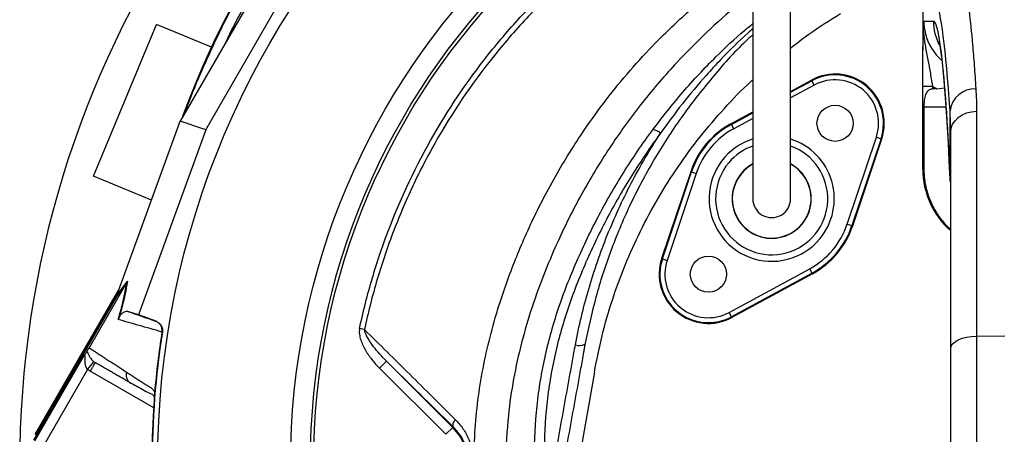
# Model space of a CAD drawing. Header units: millimetres. Extents: x 657 to 1271, y 1189 to 1929.
# Tile 9 of 15: x 657 to 957, y 1638 to 1765. Entities that reach past the tile are written whole.
import ezdxf

# ---------------------------------------------------------------- set-up
doc = ezdxf.new("R2010")
doc.units = ezdxf.units.MM

msp = doc.modelspace()

# ---------------------------------------------------------------- linework, layer by layer
at = {"color": 7, "linetype": 'Continuous', "lineweight": 25}
for p, q in [((740.57, 1794.15), (705.62, 1733.62)), ((713.4, 1730.98), (746.74, 1788.73)), ((931.74, 1769.4), (931.74, 1755.38)), ((679.25, 1716.87), (698.38, 1763.06)), ((715.11, 1756.14), (698.38, 1763.06)), ((932.06, 1764.14), (935.01, 1764.09)), ((891.49, 1742.69), (897.87, 1746.15)), ((897.98, 1745.94), (897.87, 1746.15)), ((898.7, 1744.63), (897.98, 1745.94)), ((931.74, 1744.32), (934.69, 1744.32)), ((931.74, 1718.99), (931.74, 1744.32)), ((934.69, 1744.32), (934.69, 1743.44)), ((936.03, 1743.47), (938.37, 1743.81)), ((873.34, 1732.84), (879.99, 1736.45)), ((932.08, 1737.99), (932.08, 1718.99)), ((940.04, 1715.99), (940.04, 1736.84)), ((948.1, 1736.64), (948.1, 1668.13)), ((686.45, 1680.82), (705.62, 1733.62)), ((713.4, 1730.98), (705.62, 1733.62)), ((713.4, 1730.98), (692.91, 1674.59)), ((873.45, 1732.63), (873.34, 1732.84)), ((874.17, 1731.31), (873.45, 1732.63)), ((940.24, 1664.35), (940.24, 1730.25)), ((908.75, 1702.29), (917.61, 1728.76)), ((919.03, 1728.29), (910.18, 1701.82)), ((910.4, 1701.74), (919.25, 1728.21)), ((917.61, 1728.76), (919.03, 1728.29)), ((919.03, 1728.29), (919.25, 1728.21)), ((861.08, 1718.23), (852.23, 1691.76)), ((852.46, 1691.69), (861.31, 1718.16)), ((861.31, 1718.16), (861.08, 1718.23)), ((861.31, 1718.16), (862.73, 1717.68)), ((931.74, 1718.99), (932.08, 1718.99)), ((696.89, 1709.56), (679.25, 1716.87)), ((862.73, 1717.68), (853.88, 1691.21)), ((908.75, 1702.29), (910.18, 1701.82)), ((910.18, 1701.82), (910.4, 1701.74)), ((852.46, 1691.69), (852.23, 1691.76)), ((852.46, 1691.69), (853.88, 1691.21)), ((872.79, 1675.35), (897.32, 1688.66)), ((898.03, 1687.34), (897.32, 1688.66)), ((898.03, 1687.34), (873.5, 1674.03)), ((898.14, 1687.14), (873.61, 1673.82)), ((898.03, 1687.34), (898.14, 1687.14)), ((661.49, 1638.12), (686.96, 1682.23)), ((689.28, 1684.33), (677.88, 1664.59)), ((689.28, 1684.34), (686.1, 1680)), ((686.34, 1680.53), (689.53, 1684.86)), ((686.1, 1680), (660.94, 1636.43)), ((661.67, 1638.01), (686.55, 1681.1)), ((692.91, 1674.59), (689.72, 1675.67)), ((698.26, 1672.65), (692.91, 1674.59)), ((873.5, 1674.03), (872.79, 1675.35)), ((873.5, 1674.03), (873.61, 1673.82)), ((698.14, 1672.68), (698.26, 1672.65)), ((761.74, 1670.13), (760.25, 1670.45)), ((700.2, 1669.36), (700.07, 1669.4)), ((948.1, 1668.13), (956.74, 1668.2)), ((948.1, 1668.13), (948.1, 1574.42)), ((940.24, 1579.68), (940.24, 1664.35)), ((661.37, 1636.19), (676.4, 1662.22)), ((677.43, 1658.01), (679.31, 1660.35)), ((768.44, 1660.49), (766.32, 1658.37)), ((786.47, 1638.22), (766.32, 1658.37)), ((768.44, 1660.49), (788.59, 1640.34)), ((677.43, 1658.01), (663.96, 1634.69)), ((831.74, 1657.2), (825.72, 1623.05)), ((690.2, 1654.11), (690.54, 1653.82)), ((697.79, 1650.49), (697.79, 1650.4)), ((788.59, 1640.34), (786.47, 1638.22)), ((788.76, 1640.5), (788.59, 1640.34))]:
    msp.add_line(p, q, dxfattribs=at)
at = {"color": 8, "linetype": 'Continuous', "lineweight": 25}
for p, q in [((891.49, 1742.42), (897.98, 1745.94)), ((898.7, 1744.63), (891.49, 1740.71)), ((873.45, 1732.63), (879.99, 1736.18)), ((932.08, 1737.99), (938.81, 1737.99)), ((879.99, 1734.47), (874.17, 1731.31)), ((940.04, 1715.25), (940.04, 1715.99)), ((697.57, 1646.3), (678.25, 1657.45))]:
    msp.add_line(p, q, dxfattribs=at)
at = {"color": 7, "linetype": 'Continuous', "lineweight": 25, "flags": 128}
for points in [[(940.24, 1730.25), (940.39, 1731.48), (940.84, 1732.67), (941.56, 1733.76), (942.54, 1734.73), (943.73, 1735.52), (945.08, 1736.12), (946.56, 1736.49), (948.1, 1736.64)], [(940.24, 1664.35), (940.39, 1665.08), (940.84, 1665.78), (941.56, 1666.43), (942.54, 1667), (943.73, 1667.47), (945.08, 1667.82), (946.56, 1668.04), (948.1, 1668.13)], [(789.35, 1642.75), (789.11, 1642.4), (788.91, 1642.05), (788.76, 1641.72), (788.66, 1641.41), (788.6, 1641.12), (788.6, 1640.88), (788.65, 1640.67), (788.76, 1640.5)]]:
    msp.add_lwpolyline(points, dxfattribs=at)
at = {"color": 7, "linetype": 'Continuous', "lineweight": 25}
for centre, radius in [((956.74, 1628.99), 258.01), ((956.74, 1628.99), 217.51), ((956.74, 1628.99), 211.5), ((956.74, 1628.99), 210.51), ((905.03, 1732.97), 5.5), ((866.46, 1687.01), 5.5)]:
    msp.add_circle(centre, radius, dxfattribs=at)
for centre, radius, start, end in [((956.74, 1628.99), 300, 43.6693, 246.6797), ((964.74, 1639.99), 275.33, 131.9789, 159.9155), ((964.74, 1639.99), 275.18, 132.0851, 159.7266), ((905.03, 1732.97), 15, 341.5102, 118.4898), ((905.03, 1732.97), 14.76, 341.5102, 118.4898), ((905.03, 1732.97), 13.26, 341.5102, 118.4898), ((947.6, 1735.88), 7.62, 87.7669, 172.7675), ((849.09, 1726.88), 4.13, 47.7813, 84.2489), ((885.74, 1709.99), 26, 118.4898, 161.5102), ((885.74, 1709.99), 25.76, 118.4898, 161.5102), ((885.74, 1709.99), 24.26, 118.4898, 161.5102), ((885.74, 1709.99), 12.06, 140, 61.477), ((885.74, 1709.99), 12.05, 140, 61.4713), ((885.74, 1709.99), 12, 180, 61.013), ((885.74, 1709.99), 12, 119.0223, 180), ((885.74, 1709.99), 12.06, 118.615, 140), ((885.74, 1709.99), 12.05, 118.6204, 140), ((956.74, 1718.99), 25, 180, 228.7001), ((885.74, 1709.99), 5.75, 180, 0.087), ((885.74, 1709.99), 24.26, 298.4898, 341.5102), ((885.74, 1709.99), 25.76, 298.4898, 341.5102), ((885.74, 1709.99), 26, 298.4898, 341.5102), ((866.46, 1687.01), 15, 161.5102, 298.4898), ((866.46, 1687.01), 14.76, 161.5102, 298.4898), ((866.46, 1687.01), 13.26, 161.5102, 298.4898), ((956.74, 1628.99), 259.7, 171.0565, 188.9435), ((827.22, 1669.27), 4, 251.6021, 294.5614), ((777.24, 1628.99), 16.05, 315, 45)]:
    msp.add_arc(centre, radius, start, end, dxfattribs=at)
at = {"color": 8, "linetype": 'Continuous', "lineweight": 25}
for centre, radius, start, end in [((951.02, 1764.09), 16.01, 179.9962, 206.8461), ((885.74, 1709.99), 19.07, 107.7115, 320), ((885.74, 1709.99), 19.07, 320, 72.4222), ((885.74, 1709.99), 17.07, 140, 70.1162), ((885.74, 1709.99), 17.07, 109.7567, 140)]:
    msp.add_arc(centre, radius, start, end, dxfattribs=at)
at = {"color": 7, "linetype": 'Continuous', "lineweight": 25}
for centre, major_axis, ratio, start_param, end_param in [((935.03, 1568.99), (0, 201.76), 0.044737, 5.694974, 6.201119), ((935, 1607.99), (0, 156.1), 0.044737, 5.476463, 6.282404), ((948.11, 1764.14), (16.05, -0.23), 0.996836, 3.399574, 4.004193), ((948.25, 1764.14), (24.04, -0.33), 0.99822, 4.126821, 4.192824), ((1415.06, 1737.99), (572.9, 0), 0.017455, 2.561032, 2.565307), ((685.68, 1679.49), (5.92, 16.23), 0.015428, 4.781806, 4.800012)]:
    msp.add_ellipse(centre, major_axis=major_axis, ratio=ratio, start_param=start_param, end_param=end_param, dxfattribs=at)
at = {"color": 8, "linetype": 'Continuous', "lineweight": 25}
msp.add_ellipse((948.11, 1764.14), major_axis=(16.05, -0.23), ratio=0.996836, start_param=3.1558, end_param=3.399574, dxfattribs=at)
for points, knots in [([(707.09, 1736.15), (707.19, 1736.45), (708.56, 1740.46), (712.44, 1749.66), (718.84, 1763.64), (726.8, 1778.24), (735.3, 1791.91), (744.25, 1804.63), (753.12, 1815.86), (763, 1827.09), (771.68, 1836.18), (778.12, 1841.89), (780.21, 1843.74)], [0, 0, 0, 0, 0.007096, 0.097026, 0.227612, 0.358197, 0.476549, 0.594994, 0.713344, 0.803309, 0.936477, 1, 1, 1, 1]), ([(740.02, 1793.2), (738.78, 1791.39), (735.38, 1786.43), (730.21, 1777.99), (724.58, 1767.87), (720.94, 1760.94), (719.31, 1757.34), (719.29, 1757.28)], [0, 0, 0, 0, 0.158448, 0.434711, 0.714973, 0.995235, 1, 1, 1, 1]), ([(879.99, 1772.57), (878.48, 1771.42), (873.58, 1767.7), (865.86, 1760.73), (856.04, 1750.91), (846.24, 1739.47), (836.7, 1726.35), (828.23, 1712.51), (821.62, 1699.51), (816.54, 1687.63), (812.66, 1677), (809.46, 1666.16), (807, 1655.13), (805.27, 1643.07), (804.59, 1629.97), (805.16, 1615.93), (807, 1602), (809.99, 1588.68), (814.03, 1576.05), (818.94, 1564.14), (824.81, 1552.66), (831.64, 1541.63), (839.44, 1531.12), (848.24, 1521.31), (854.48, 1514.98), (857.95, 1512.18), (857.99, 1512.15)], [0, 0, 0, 0, 0.01898, 0.061566, 0.10401, 0.157985, 0.212135, 0.266293, 0.320279, 0.357895, 0.395642, 0.43339, 0.471053, 0.508598, 0.555279, 0.602162, 0.649055, 0.695752, 0.738613, 0.78162, 0.824628, 0.867489, 0.911367, 0.955403, 0.999437, 1, 1, 1, 1]), ([(858.25, 1499.6), (856.01, 1501.35), (850.14, 1505.92), (841.39, 1514.4), (832.02, 1524.89), (823.68, 1536.1), (816.42, 1547.76), (810.19, 1559.86), (804.93, 1572.55), (800.63, 1586.01), (797.44, 1600.07), (795.69, 1613.12), (795.02, 1624.73), (795.07, 1634.86), (795.75, 1644.84), (797.08, 1654.66), (799, 1664.26), (801.93, 1675.45), (806.19, 1688.1), (812.27, 1702.52), (819.67, 1716.89), (827.56, 1729.56), (835.29, 1740.24), (842.53, 1749.09), (850.82, 1758.19), (857.05, 1763.96), (860.48, 1767.14)], [0, 0, 0, 0, 0.027802, 0.072817, 0.119164, 0.165512, 0.209509, 0.253506, 0.298725, 0.343943, 0.391831, 0.439719, 0.472739, 0.505792, 0.538809, 0.570754, 0.602733, 0.634686, 0.684042, 0.733404, 0.787811, 0.842216, 0.879524, 0.916862, 0.954169, 1, 1, 1, 1]), ([(849.5, 1730.99), (852.49, 1734.86), (858.48, 1742.6), (867.98, 1752.6), (875.18, 1759.49), (879.14, 1762.65), (879.99, 1763.33)], [0, 0, 0, 0, 0.330921, 0.661811, 0.927163, 1, 1, 1, 1]), ([(879.99, 1761.76), (879.5, 1761.35), (876.04, 1758.4), (871.34, 1753.61), (864.66, 1746.43), (858.42, 1739.03), (854.05, 1732.97), (851.86, 1729.94)], [0, 0, 0, 0, 0.0447981, 0.318681, 0.4708829, 0.7354388, 1, 1, 1, 1]), ([(879.99, 1759.95), (879.27, 1759.3), (874.76, 1755.2), (867.36, 1746.77), (857.94, 1734.76), (851, 1723.97), (845.96, 1714.9), (841.38, 1705.72), (836.56, 1694.14), (831.95, 1680.07), (829.9, 1670.44), (828.88, 1665.63)], [0, 0, 0, 0, 0.0264356, 0.1659626, 0.3054901, 0.4445189, 0.5178273, 0.5911357, 0.7273456, 0.8637895, 1, 1, 1, 1]), ([(689.3, 1657.17), (689.23, 1656.86), (689.1, 1656.21), (689.3, 1655.23), (689.69, 1654.49), (690.07, 1654.2), (690.2, 1654.11)], [0, 0, 0, 0, 0.275816, 0.567614, 0.859411, 1, 1, 1, 1])]:
    msp.add_open_spline(points, degree=3, knots=knots, dxfattribs=at)
at = {"color": 7, "linetype": 'Continuous', "lineweight": 25}
for points, knots in [([(879.99, 1788.29), (879.99, 1785.67), (879.99, 1780.78), (879.99, 1773.99), (879.99, 1768.28), (879.99, 1763.63), (879.99, 1759.74), (879.99, 1756.26), (879.99, 1750.83), (879.99, 1743.55), (879.99, 1737.05), (879.99, 1732.94), (879.99, 1730.89), (879.99, 1729.02), (879.99, 1727.35), (879.99, 1725.87), (879.99, 1724.47), (879.99, 1723.01), (879.99, 1721.27), (879.99, 1719.29), (879.99, 1717.21), (879.99, 1715.26), (879.99, 1713.54), (879.99, 1712.11), (879.99, 1710.95), (879.99, 1710.32), (879.99, 1709.99)], [0, 0, 0, 0, 0.062475, 0.116763, 0.162869, 0.200798, 0.230969, 0.259524, 0.288504, 0.370176, 0.452627, 0.476037, 0.49843, 0.519487, 0.539198, 0.557563, 0.574582, 0.593456, 0.617571, 0.651546, 0.69241, 0.74023, 0.795001, 0.856556, 0.924862, 1, 1, 1, 1]), ([(891.49, 1709.99), (891.49, 1710.26), (891.49, 1710.79), (891.49, 1711.68), (891.49, 1712.72), (891.49, 1713.9), (891.49, 1715.21), (891.49, 1716.58), (891.49, 1717.94), (891.49, 1719.4), (891.49, 1721.08), (891.49, 1723.23), (891.49, 1725.79), (891.49, 1728.78), (891.49, 1732.58), (891.49, 1737.19), (891.49, 1742.54), (891.49, 1747.93), (891.49, 1752.65), (891.49, 1756.99), (891.49, 1761.32), (891.49, 1766.63), (891.49, 1772.95), (891.49, 1780.28), (891.49, 1785.52), (891.49, 1788.29)], [0, 0, 0, 0, 0.062133, 0.118852, 0.17019, 0.216187, 0.256775, 0.291881, 0.321501, 0.345659, 0.375853, 0.40732, 0.441502, 0.478325, 0.515922, 0.568505, 0.620521, 0.669451, 0.715185, 0.743961, 0.78022, 0.823948, 0.875147, 0.933829, 1, 1, 1, 1]), ([(760.25, 1670.45), (760.8, 1673.05), (761.4, 1675.64), (762.7, 1680.79), (763.4, 1683.34), (765.65, 1690.95), (767.34, 1695.94), (772.99, 1710.69), (777.52, 1720.22), (788.14, 1738.65), (794.12, 1747.35), (804.08, 1759.65), (807.56, 1763.62), (813.03, 1769.39), (814.9, 1771.28), (818.71, 1774.99), (820.65, 1776.81), (822.62, 1778.59)], [0, 0, 0, 0, 0.0625, 0.0625, 0.125, 0.125, 0.25, 0.25, 0.5, 0.5, 0.75, 0.75, 0.875, 0.875, 0.9375, 0.9375, 1, 1, 1, 1]), ([(943.63, 1778.04), (943.82, 1777.67), (944.01, 1777.17), (944.29, 1776.2), (944.39, 1775.84), (944.57, 1775.06), (944.67, 1774.64), (945.13, 1772.34), (945.5, 1769.98), (946.21, 1764.2), (946.56, 1760.79), (946.99, 1755.84), (947.07, 1754.82), (947.24, 1752.72), (947.33, 1751.64), (947.57, 1748.3), (947.74, 1745.96), (947.89, 1743.49)], [0, 0, 0, 0, 0.125, 0.125, 0.1875, 0.1875, 0.25, 0.25, 0.5, 0.5, 0.75, 0.75, 0.8125, 0.8125, 0.875, 0.875, 1, 1, 1, 1]), ([(823.75, 1777.34), (821.78, 1775.58), (819.86, 1773.79), (816.07, 1770.12), (814.22, 1768.25), (808.78, 1762.54), (805.32, 1758.61), (795.43, 1746.45), (789.48, 1737.84), (781.57, 1724.15), (779.12, 1719.51), (774.61, 1710.05), (772.54, 1705.25), (768.79, 1695.47), (767.11, 1690.5), (764.87, 1682.93), (764.17, 1680.39), (762.88, 1675.28), (762.28, 1672.71), (761.74, 1670.13)], [0, 0, 0, 0, 0.0625, 0.0625, 0.125, 0.125, 0.25, 0.25, 0.5, 0.5, 0.625, 0.625, 0.75, 0.75, 0.875, 0.875, 0.9375, 0.9375, 1, 1, 1, 1]), ([(891.49, 1755.91), (893.33, 1757.34), (898.17, 1761.13), (903.4, 1764.38), (906.64, 1766.4)], [0, 0, 0, 0, 0.379124, 1, 1, 1, 1]), ([(931.96, 1760.9), (931.98, 1761.45), (931.99, 1761.99), (932.02, 1762.8), (932.02, 1763.07), (932.04, 1763.61), (932.05, 1763.88), (932.06, 1764.14)], [0, 0, 0, 0, 0.5, 0.5, 0.75, 0.75, 1, 1, 1, 1]), ([(931.74, 1755.38), (931.74, 1755.34), (931.74, 1755.3), (931.74, 1755.25), (931.74, 1755.23), (931.75, 1755.22), (931.75, 1755.23), (931.75, 1755.24), (931.75, 1755.26), (931.75, 1755.31), (931.76, 1755.33), (931.76, 1755.46), (931.77, 1755.57), (931.78, 1755.92), (931.79, 1756.16), (931.82, 1756.89), (931.84, 1757.38), (931.87, 1758.36), (931.89, 1758.86), (931.93, 1759.86), (931.94, 1760.37), (931.96, 1760.9)], [0, 0, 0, 0, 0.015625, 0.015625, 0.023437, 0.023437, 0.03125, 0.03125, 0.046875, 0.046875, 0.0625, 0.0625, 0.125, 0.125, 0.25, 0.25, 0.5, 0.5, 0.75, 0.75, 1, 1, 1, 1]), ([(931.96, 1760.9), (932.01, 1760.2), (932.08, 1759.52), (932.25, 1758.17), (932.34, 1757.5), (932.65, 1755.49), (932.9, 1754.15), (933.28, 1752.12), (933.42, 1751.44), (933.68, 1750.05), (933.82, 1749.35), (934.21, 1747.23), (934.46, 1745.79), (934.69, 1744.32)], [0, 0, 0, 0, 0.125, 0.125, 0.25, 0.25, 0.5, 0.5, 0.625, 0.625, 0.75, 0.75, 1, 1, 1, 1]), ([(936.68, 1757.8), (936.68, 1757.8), (936.69, 1757.8), (936.76, 1757.5), (936.87, 1756.93), (937.03, 1756.02), (937.23, 1754.76), (937.44, 1753.15), (937.68, 1751.19), (937.92, 1748.87), (938.17, 1746.21), (938.43, 1743.23), (938.68, 1739.94), (938.93, 1736.35), (939.17, 1732.47), (939.41, 1728.32), (939.64, 1723.9), (939.85, 1719.56), (939.98, 1716.61), (940.04, 1715.3)], [0, 0, 0, 0, 0.02408, 0.065078, 0.11119, 0.162199, 0.217552, 0.276492, 0.338233, 0.402075, 0.467462, 0.533973, 0.601307, 0.669246, 0.737637, 0.806367, 0.875358, 0.94455, 1, 1, 1, 1]), ([(931.74, 1744.32), (931.74, 1745.3), (931.74, 1746.27), (931.74, 1747.71), (931.74, 1748.18), (931.74, 1749.13), (931.74, 1749.6), (931.74, 1751.93), (931.74, 1753.69), (931.74, 1755.38)], [0, 0, 0, 0, 0.25, 0.25, 0.375, 0.375, 0.5, 0.5, 1, 1, 1, 1]), ([(831.74, 1657.2), (832.47, 1660.9), (833.93, 1668.29), (837.1, 1679.15), (840.99, 1689.79), (845.64, 1700.14), (851.02, 1710.15), (857.11, 1719.77), (863.85, 1728.96), (871.31, 1737.59), (876.72, 1743.34), (879.79, 1746.03), (879.99, 1746.21)], [0, 0, 0, 0, 0.109805, 0.219322, 0.329103, 0.439456, 0.549531, 0.659887, 0.770703, 0.881226, 0.992022, 1, 1, 1, 1]), ([(934.69, 1743.44), (934.54, 1743.43), (934.4, 1743.41), (934.13, 1743.34), (933.99, 1743.29), (933.62, 1743.11), (933.4, 1742.93), (933.04, 1742.54), (932.89, 1742.32), (932.65, 1741.84), (932.55, 1741.59), (932.39, 1741.07), (932.33, 1740.8), (932.23, 1740.25), (932.19, 1739.98), (932.11, 1739.14), (932.08, 1738.56), (932.08, 1737.99)], [0, 0, 0, 0, 0.0625, 0.0625, 0.125, 0.125, 0.25, 0.25, 0.375, 0.375, 0.5, 0.5, 0.625, 0.625, 0.75, 0.75, 1, 1, 1, 1]), ([(814.65, 1613.75), (813.99, 1618.95), (813.61, 1624.15), (813.42, 1634.53), (813.6, 1639.71), (814.32, 1647.48), (814.63, 1650.07), (815.22, 1653.95), (815.43, 1655.24), (815.89, 1657.82), (816.14, 1659.11), (817.48, 1665.5), (818.84, 1670.52), (822.06, 1680.4), (823.93, 1685.25), (827.03, 1692.44), (828.11, 1694.82), (830.36, 1699.55), (831.53, 1701.9), (833.97, 1706.56), (835.24, 1708.87), (837.86, 1713.43), (839.21, 1715.69), (843.39, 1722.38), (846.36, 1726.74), (849.5, 1730.99)], [0, 0, 0, 0, 0.125, 0.125, 0.25, 0.25, 0.3125, 0.3125, 0.34375, 0.34375, 0.375, 0.375, 0.5, 0.5, 0.625, 0.625, 0.6875, 0.6875, 0.75, 0.75, 0.8125, 0.8125, 0.875, 0.875, 1, 1, 1, 1]), ([(851.86, 1729.94), (848.77, 1725.76), (845.87, 1721.48), (840.4, 1712.73), (837.83, 1708.26), (834.24, 1701.4), (833.08, 1699.09), (830.87, 1694.44), (829.81, 1692.11), (826.76, 1685.05), (824.92, 1680.28), (821.75, 1670.59), (820.41, 1665.66), (819.09, 1659.38), (818.85, 1658.12), (818.39, 1655.59), (818.18, 1654.32), (817.6, 1650.51), (817.3, 1647.96), (816.59, 1640.34), (816.41, 1635.24), (816.6, 1625.05), (816.97, 1619.95), (817.63, 1614.84)], [0, 0, 0, 0, 0.125, 0.125, 0.25, 0.25, 0.3125, 0.3125, 0.375, 0.375, 0.5, 0.5, 0.625, 0.625, 0.65625, 0.65625, 0.6875, 0.6875, 0.75, 0.75, 0.875, 0.875, 1, 1, 1, 1]), ([(825.96, 1665.47), (827.03, 1671.23), (828.39, 1676.89), (831.63, 1688.02), (833.52, 1693.49), (837.84, 1704.24), (840.27, 1709.52), (844.31, 1717.31), (845.73, 1719.88), (848.71, 1724.97), (850.26, 1727.47), (851.86, 1729.94)], [0, 0, 0, 0, 0.25, 0.25, 0.5, 0.5, 0.75, 0.75, 0.875, 0.875, 1, 1, 1, 1]), ([(932.08, 1718.99), (932.12, 1717.98), (932.19, 1715.96), (932.83, 1712.6), (934.05, 1708.98), (936.08, 1705.3), (938.17, 1702.5), (939.73, 1701.14), (940.24, 1700.7)], [0, 0, 0, 0, 0.146748, 0.293496, 0.496385, 0.699273, 0.90214, 1, 1, 1, 1]), ([(686.74, 1673.19), (687.11, 1674.46), (687.43, 1675.64), (687.99, 1677.81), (688.24, 1678.81), (688.55, 1680.19), (688.64, 1680.63), (688.81, 1681.47), (688.89, 1681.87), (689.09, 1683.01), (689.2, 1683.7), (689.28, 1684.33)], [0, 0, 0, 0, 0.25, 0.25, 0.5, 0.5, 0.625, 0.625, 0.75, 0.75, 1, 1, 1, 1]), ([(689.53, 1684.86), (689.44, 1684.23), (689.34, 1683.53), (689.13, 1682.38), (689.05, 1681.98), (688.87, 1681.13), (688.78, 1680.69), (688.47, 1679.3), (688.22, 1678.29), (687.8, 1676.64), (687.65, 1676.07), (687.32, 1674.88), (687.15, 1674.27), (686.97, 1673.64)], [0, 0, 0, 0, 0.25, 0.25, 0.375, 0.375, 0.5, 0.5, 0.75, 0.75, 0.875, 0.875, 1, 1, 1, 1]), ([(700.06, 1669.38), (697.63, 1670.09), (695.31, 1670.75), (690.87, 1672.02), (688.76, 1672.62), (686.74, 1673.19)], [0, 0, 0, 0, 0.5, 0.5, 1, 1, 1, 1]), ([(686.97, 1673.64), (687.01, 1673.74), (687.04, 1673.81), (687.11, 1673.95), (687.14, 1674.01), (687.22, 1674.16), (687.27, 1674.24), (687.41, 1674.46), (687.49, 1674.57), (687.65, 1674.76), (687.72, 1674.84), (687.85, 1674.99), (687.92, 1675.05), (688.11, 1675.22), (688.22, 1675.31), (688.45, 1675.46), (688.55, 1675.51), (688.86, 1675.66), (689.05, 1675.71), (689.4, 1675.74), (689.57, 1675.72), (689.72, 1675.67)], [0, 0, 0, 0, 0.015625, 0.015625, 0.03125, 0.03125, 0.0625, 0.0625, 0.125, 0.125, 0.1875, 0.1875, 0.25, 0.25, 0.375, 0.375, 0.5, 0.5, 0.75, 0.75, 1, 1, 1, 1]), ([(700.07, 1669.4), (700.12, 1669.75), (700.12, 1670.09), (699.99, 1670.77), (699.86, 1671.1), (699.6, 1671.54), (699.5, 1671.68), (699.28, 1671.94), (699.16, 1672.07), (698.89, 1672.29), (698.75, 1672.38), (698.46, 1672.55), (698.3, 1672.62), (698.14, 1672.68)], [0, 0, 0, 0, 0.25, 0.25, 0.5, 0.5, 0.625, 0.625, 0.75, 0.75, 0.875, 0.875, 1, 1, 1, 1]), ([(698.26, 1672.65), (698.59, 1672.53), (698.89, 1672.36), (699.42, 1671.91), (699.64, 1671.65), (699.91, 1671.2), (699.98, 1671.05), (700.1, 1670.72), (700.15, 1670.56), (700.25, 1670.05), (700.26, 1669.7), (700.2, 1669.36)], [0, 0, 0, 0, 0.25, 0.25, 0.5, 0.5, 0.625, 0.625, 0.75, 0.75, 1, 1, 1, 1]), ([(760.25, 1670.45), (760.19, 1670.16), (760.16, 1669.86), (760.15, 1669.27), (760.17, 1668.98), (760.24, 1668.4), (760.29, 1668.11), (760.42, 1667.54), (760.5, 1667.26), (760.77, 1666.43), (760.98, 1665.89), (761.48, 1664.84), (761.75, 1664.32), (762.63, 1662.81), (763.29, 1661.87), (764.72, 1660.06), (765.49, 1659.19), (766.32, 1658.37)], [0, 0, 0, 0, 0.0625, 0.0625, 0.125, 0.125, 0.1875, 0.1875, 0.25, 0.25, 0.375, 0.375, 0.5, 0.5, 0.75, 0.75, 1, 1, 1, 1]), ([(761.74, 1670.13), (766.31, 1665.6), (770.9, 1661.06), (780.1, 1651.94), (784.72, 1647.36), (789.35, 1642.75)], [0, 0, 0, 0, 0.5, 0.5, 1, 1, 1, 1]), ([(768.44, 1660.49), (767.74, 1661.19), (767.06, 1661.9), (765.74, 1663.38), (765.11, 1664.13), (763.91, 1665.7), (763.33, 1666.52), (762.58, 1667.8), (762.35, 1668.24), (762.05, 1668.92), (761.96, 1669.16), (761.82, 1669.63), (761.76, 1669.88), (761.74, 1670.13)], [0, 0, 0, 0, 0.25, 0.25, 0.5, 0.5, 0.75, 0.75, 0.875, 0.875, 0.9375, 0.9375, 1, 1, 1, 1]), ([(677.18, 1663.48), (677.26, 1663.59), (677.35, 1663.72), (677.51, 1663.97), (677.57, 1664.07), (677.67, 1664.24), (677.71, 1664.3), (677.79, 1664.43), (677.83, 1664.5), (677.87, 1664.58)], [0, 0, 0, 0, 0.5, 0.5, 0.75, 0.75, 0.875, 0.875, 1, 1, 1, 1]), ([(677.88, 1664.59), (678.07, 1664.47), (678.43, 1664.24), (678.98, 1663.87), (679.54, 1663.51), (680.11, 1663.14), (680.68, 1662.77), (681.26, 1662.39), (681.84, 1662.01), (682.43, 1661.63), (683.02, 1661.24), (683.62, 1660.85), (684.23, 1660.46), (684.84, 1660.06), (685.46, 1659.66), (686.08, 1659.26), (686.71, 1658.85), (687.35, 1658.43), (687.99, 1658.02), (688.64, 1657.6), (689.08, 1657.32), (689.3, 1657.17)], [0, 0, 0, 0, 0.055211, 0.110128, 0.164753, 0.219086, 0.273129, 0.326884, 0.38035, 0.43353, 0.486425, 0.539036, 0.591365, 0.643413, 0.695181, 0.746671, 0.797884, 0.848822, 0.899487, 0.949879, 1, 1, 1, 1]), ([(818.91, 1626.41), (820.08, 1632.93), (821.25, 1639.44), (823.02, 1649.2), (823.6, 1652.46), (824.49, 1657.34), (824.93, 1659.78), (825.37, 1662.22), (825.66, 1663.85), (825.81, 1664.66), (825.96, 1665.47)], [0, 0, 0, 0, 0.5, 0.5, 0.75, 0.75, 0.875, 0.9375, 0.9375, 1, 1, 1, 1]), ([(828.88, 1665.63), (828.81, 1665.23), (828.73, 1664.82), (828.59, 1664.01), (828.37, 1662.79), (827.85, 1659.94), (827.41, 1657.5), (826.53, 1652.61), (825.94, 1649.36), (824.17, 1639.59), (822.99, 1633.08), (821.82, 1626.57)], [0, 0, 0, 0, 0.03125, 0.03125, 0.0625, 0.125, 0.25, 0.25, 0.5, 0.5, 1, 1, 1, 1]), ([(677.18, 1663.48), (677.14, 1663.42), (677.09, 1663.35), (676.99, 1663.18), (676.92, 1663.08), (676.79, 1662.87), (676.72, 1662.75), (676.56, 1662.5), (676.48, 1662.36), (676.4, 1662.22)], [0, 0, 0, 0, 0.25, 0.25, 0.5, 0.5, 0.75, 0.75, 1, 1, 1, 1]), ([(677.43, 1658.01), (677.26, 1658.2), (677.13, 1658.42), (676.92, 1658.87), (676.85, 1659.1), (676.69, 1659.81), (676.65, 1660.28), (676.64, 1660.95), (676.64, 1661.18), (676.66, 1661.61), (676.67, 1661.82), (676.68, 1662.1), (676.68, 1662.19), (676.66, 1662.33), (676.65, 1662.39), (676.6, 1662.44), (676.57, 1662.42), (676.49, 1662.35), (676.44, 1662.29), (676.4, 1662.22)], [0, 0, 0, 0, 0.125, 0.125, 0.25, 0.25, 0.5, 0.5, 0.625, 0.625, 0.75, 0.75, 0.8125, 0.8125, 0.875, 0.875, 0.9375, 0.9375, 1, 1, 1, 1]), ([(677.18, 1663.48), (677.28, 1663.34), (677.38, 1663.15), (677.59, 1662.69), (677.71, 1662.44), (678.01, 1661.89), (678.19, 1661.59), (678.53, 1661.13), (678.66, 1660.97), (678.95, 1660.66), (679.12, 1660.5), (679.31, 1660.35)], [0, 0, 0, 0, 0.25, 0.25, 0.5, 0.5, 0.75, 0.75, 0.875, 0.875, 1, 1, 1, 1]), ([(678.25, 1657.45), (678.44, 1657.79), (678.64, 1658.13), (679, 1658.76), (679.17, 1659.05), (679.45, 1659.53), (679.56, 1659.72), (679.71, 1659.98), (679.75, 1660.05), (679.75, 1660.05)], [0, 0, 0, 0, 0.25, 0.25, 0.5, 0.5, 0.75, 0.75, 1, 1, 1, 1]), ([(690.54, 1653.82), (690.33, 1653.94), (689.9, 1654.19), (689.26, 1654.56), (688.63, 1654.92), (688.01, 1655.28), (687.39, 1655.64), (686.77, 1656), (686.16, 1656.35), (685.56, 1656.7), (684.95, 1657.05), (684.36, 1657.39), (683.76, 1657.73), (683.18, 1658.07), (682.59, 1658.41), (682.01, 1658.74), (681.44, 1659.08), (680.87, 1659.4), (680.31, 1659.73), (679.93, 1659.94), (679.75, 1660.05)], [0, 0, 0, 0, 0.052635, 0.105608, 0.158921, 0.212573, 0.266566, 0.320902, 0.37558, 0.430604, 0.485973, 0.541688, 0.597751, 0.654162, 0.710923, 0.768034, 0.825496, 0.883311, 0.941478, 1, 1, 1, 1]), ([(689.3, 1657.17), (689.51, 1657.04), (689.92, 1656.78), (690.54, 1656.37), (691.17, 1655.97), (691.81, 1655.56), (692.64, 1655.02), (693.69, 1654.35), (694.75, 1653.67), (695.62, 1653.12), (696.14, 1652.79), (696.51, 1652.54), (696.73, 1652.39), (696.91, 1652.24), (697.08, 1652.08), (697.26, 1651.87), (697.46, 1651.62), (697.65, 1651.33), (697.78, 1651.11), (697.84, 1651.01)], [0, 0, 0, 0, 0.077777, 0.1552, 0.232272, 0.308995, 0.385372, 0.530526, 0.674474, 0.747423, 0.819615, 0.846383, 0.869761, 0.889755, 0.906383, 0.929523, 0.9528, 0.976272, 1, 1, 1, 1]), ([(690.17, 1654.08), (691.65, 1653.25), (693.75, 1652.08), (696.02, 1650.79), (697.15, 1650.51), (697.59, 1649.83), (697.75, 1649.59)], [0, 0, 0, 0, 0.578265, 0.819399, 0.935238, 1, 1, 1, 1]), ([(697.79, 1650.4), (697.79, 1650.35), (697.78, 1650.26), (697.78, 1650.12), (697.77, 1649.96), (697.77, 1649.8), (697.76, 1649.63), (697.75, 1649.46), (697.74, 1649.27), (697.73, 1649.08), (697.72, 1648.89), (697.71, 1648.68), (697.7, 1648.47), (697.69, 1648.25), (697.67, 1647.96), (697.65, 1647.59), (697.62, 1647.14), (697.59, 1646.67), (697.56, 1646.2), (697.54, 1645.88), (697.53, 1645.72)], [0, 0, 0, 0, 0.044249, 0.088103, 0.131644, 0.174954, 0.21812, 0.261226, 0.304357, 0.347601, 0.391041, 0.434763, 0.478847, 0.523375, 0.568424, 0.654803, 0.740537, 0.826241, 0.912528, 1, 1, 1, 1]), ([(697.84, 1651.01), (697.84, 1650.97), (697.83, 1650.89), (697.82, 1650.78), (697.81, 1650.68), (697.8, 1650.58), (697.79, 1650.52), (697.79, 1650.49)], [0, 0, 0, 0, 0.212576, 0.416535, 0.614103, 0.807726, 1, 1, 1, 1]), ([(788.76, 1617.47), (789.47, 1618.17), (790.12, 1618.94), (791, 1620.2), (791.28, 1620.64), (791.79, 1621.56), (792.03, 1622.04), (792.67, 1623.51), (793.01, 1624.54), (793.36, 1626.17), (793.45, 1626.73), (793.56, 1627.85), (793.62, 1628.96), (793.57, 1630.08), (793.45, 1631.2), (793.36, 1631.76), (793.02, 1633.39), (792.69, 1634.43), (792.04, 1635.92), (791.8, 1636.4), (791.29, 1637.32), (791.01, 1637.76), (790.13, 1639.03), (789.47, 1639.8), (788.76, 1640.5)], [0, 0, 0, 0, 0.125, 0.125, 0.1875, 0.1875, 0.25, 0.25, 0.375, 0.375, 0.4375, 0.4375, 0.5, 0.5625, 0.5625, 0.625, 0.625, 0.75, 0.75, 0.8125, 0.8125, 0.875, 0.875, 1, 1, 1, 1]), ([(789.35, 1642.75), (789.78, 1642.32), (790.2, 1641.87), (790.98, 1640.93), (791.36, 1640.43), (792.05, 1639.41), (792.38, 1638.88), (792.83, 1638.05), (792.98, 1637.77), (793.26, 1637.19), (793.39, 1636.9), (794.02, 1635.42), (794.4, 1634.18), (794.8, 1632.25), (794.9, 1631.59), (795.03, 1630.28), (795.1, 1628.96), (795.03, 1627.65), (794.89, 1626.34), (794.79, 1625.68), (794.39, 1623.75), (794.01, 1622.53), (793.38, 1621.06), (793.25, 1620.77), (792.97, 1620.19), (792.82, 1619.91), (792.37, 1619.08), (792.04, 1618.55), (790.99, 1617.01), (790.21, 1616.08), (789.35, 1615.22)], [0, 0, 0, 0, 0.0625, 0.0625, 0.125, 0.125, 0.1875, 0.1875, 0.21875, 0.21875, 0.25, 0.25, 0.375, 0.375, 0.4375, 0.4375, 0.5, 0.5625, 0.5625, 0.625, 0.625, 0.75, 0.75, 0.78125, 0.78125, 0.8125, 0.8125, 0.875, 0.875, 1, 1, 1, 1])]:
    msp.add_open_spline(points, degree=3, knots=knots, dxfattribs=at)
for points in [[(947.89, 1743.49), (948.04, 1741.3), (948.1, 1739.01), (948.1, 1736.64)], [(940.24, 1730.25), (940.24, 1732.53), (940.18, 1734.73), (940.04, 1736.84)], [(689.28, 1684.34), (689.38, 1684.51), (689.46, 1684.68), (689.53, 1684.86)], [(689.28, 1684.33), (689.28, 1684.33), (689.28, 1684.33), (689.28, 1684.34)], [(686.34, 1680.53), (686.27, 1680.34), (686.19, 1680.17), (686.1, 1680)], [(686.97, 1673.64), (686.91, 1673.49), (686.83, 1673.34), (686.74, 1673.19)], [(689.72, 1675.67), (692.35, 1674.74), (695.15, 1673.74), (698.14, 1672.68)], [(700.06, 1669.39), (699.58, 1666.34), (698.73, 1660.22), (698.1, 1654.08), (697.84, 1651.01)], [(679.31, 1660.35), (679.45, 1660.24), (679.6, 1660.14), (679.75, 1660.05)], [(788.76, 1640.5), (781.94, 1647.21), (775.18, 1653.87), (768.44, 1660.49)], [(678.25, 1657.45), (677.96, 1657.62), (677.69, 1657.81), (677.43, 1658.01)], [(697.53, 1645.72), (696.81, 1634.58), (696.81, 1623.39), (697.53, 1612.25)]]:
    msp.add_open_spline(points, degree=3, dxfattribs=at)

doc.saveas('drawing.dxf')
